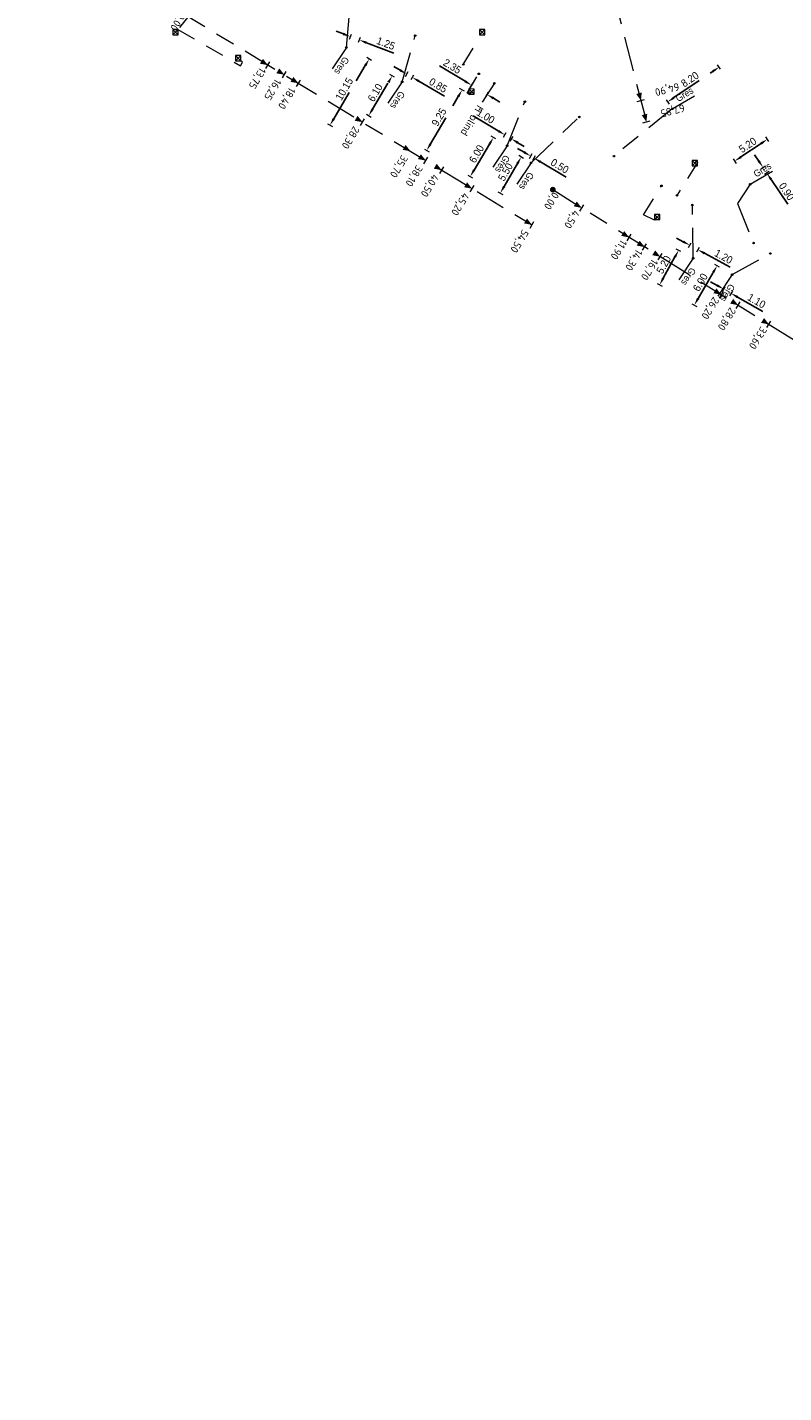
# Model space of a CAD drawing. Header units: inches. Extents: x 0 to 191500, y 0 to 342750.
# Tile 171 of 256: x 185000 to 185100, y 332410 to 332591. Entities that reach past the tile are written whole.
import ezdxf
from ezdxf import colors
from ezdxf.entities.mleader import LeaderData, LeaderLine
from ezdxf.math import Vec2, Vec3

# ---------------------------------------------------------------- set-up
doc = ezdxf.new("R2010")
doc.units = ezdxf.units.IN
doc.header["$MEASUREMENT"] = 0
doc.linetypes.add('RI-GWA_HUISAANSLUITING', pattern=[23, 4, -1.8, 2.6, -1.8, 4.6, -1.8, 4.6, -1.8])
doc.linetypes.add('RI-HWA_KOLKAANSLUITING', pattern=[4.3, 2.5, -1.8])
doc.layers.get('0').update_dxf_attribs({"lineweight": 20})
doc.layers.get('DefPoints').update_dxf_attribs({"lineweight": 20})
for name, color, linetype, lineweight in [('ECW', 150, 'Continuous', 20), ('N-WE-RI-GWA-MAATVOERING-T25', 30, 'RI-GWA_HUISAANSLUITING', 20), ('N-WE-RI-GWA_HUISAANSLUITING', 30, 'RI-GWA_HUISAANSLUITING', 20), ('N-WE-RI-GWA_HUISAANSLUITING_PVC_160-G', 30, 'RI-GWA_HUISAANSLUITING', 20), ('N-WE-RI-GWA_RIOOLPUT_ONTSTOPPINGSPUT-G', 30, 'Continuous', 20), ('N-WE-RI-HWA_KOLK-S', 150, 'Continuous', 20), ('N-WE-RI-HWA_KOLKAANSLUITING_PVC_160-G', 150, 'RI-HWA_KOLKAANSLUITING', 20), ('N-WE-RI-INLAAT', 7, 'Continuous', 20), ('Tekst algemeen', 7, 'Continuous', 20)]:
    doc.layers.add(name, color=color, linetype=linetype, lineweight=lineweight)
doc.styles.add('ISO', font='isocpeur.ttf', dxfattribs={"height": 2.5})
doc.styles.add('ROMANS', font='arial.ttf', dxfattribs={"width": 0.9})
doc.dimstyles.new('1_500', dxfattribs={"dimtxt": 1, "dimasz": 1, "dimexe": 100, "dimexo": 0, "dimgap": 0.3, "dimtad": 1, "dimzin": 0, "dimdsep": 46, "dimtxsty": 'ROMANS', "dimblk": 'mpijl', "dimcen": 0, "dimse1": 1, "dimse2": 1, "dimadec": 0, "dimazin": 0, "dimtfac": 0.008, "dimtofl": 0, "dimtmove": 0, "dimatfit": 3, "dimfxl": 100, "dimtolj": 1, "dimtzin": 0, "dimarcsym": 0})
picture_1 = doc.add_image_def('image1.ecw', size_in_pixel=(220000, 285000))

# ---------------------------------------------------------------- blocks, each defined once
blk = doc.blocks.new('mpijl')
blk.add_line((0, -0.35), (0, 0.37))
blk.add_solid([(-1, 0.17), (-1, -0.17), (0, 0)])
blk = doc.blocks.new('*D4451')
at = {"layer": 'DefPoints', "color": 0, "transparency": 16777216}
for p in [(185043.92, 332588.94), (185042.21, 332587.95), (185043.38, 332587.51)]:
    blk.add_point(p, dxfattribs=at)
at = {"layer": 'N-WE-RI-GWA-MAATVOERING-T25', "color": 0, "lineweight": -2, "transparency": 16777216}
for p, q in [((185041.82, 332589.74), (185040.89, 332590.09)), ((185044.86, 332588.58), (185048.47, 332587.21))]:
    blk.add_line(p, q, dxfattribs=at)
for p, rotation in [((185042.76, 332589.38), 339.2068634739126), ((185043.92, 332588.94), 159.2068634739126)]:
    blk.add_blockref('mpijl', p, dxfattribs=dict(at, rotation=rotation))
at = {"layer": 'N-WE-RI-GWA-MAATVOERING-T25', "color": 0, "transparency": 16777216, "insert": (185047.42, 332588.48), "char_height": 1, "attachment_point": 5, "rotation": 339.2069, "style": 'ROMANS'}
blk.add_mtext('\\A1;1.25', dxfattribs=at)
blk = doc.blocks.new('*D4452')
at = {"layer": 'DefPoints', "color": 0, "transparency": 16777216}
for p in [(185043.38, 332587.51), (185045.22, 332586.42), (185038.21, 332578.78)]:
    blk.add_point(p, dxfattribs=at)
at = {"layer": 'N-WE-RI-GWA-MAATVOERING-T25', "color": 0, "lineweight": -2, "transparency": 16777216}
blk.add_line((185040.56, 332578.55), (185044.71, 332585.56), dxfattribs=at)
for p, rotation in [((185045.22, 332586.42), 59.38225884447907), ((185040.05, 332577.69), 239.3822588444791)]:
    blk.add_blockref('mpijl', p, dxfattribs=dict(at, rotation=rotation))
at = {"layer": 'N-WE-RI-GWA-MAATVOERING-T25', "color": 0, "transparency": 16777216, "insert": (185041.94, 332582.47), "char_height": 1, "attachment_point": 5, "rotation": 59.3823, "style": 'ROMANS'}
blk.add_mtext('\\A1;10.15', dxfattribs=at)
blk = doc.blocks.new('*D4453')
at = {"layer": 'DefPoints', "color": 0, "transparency": 16777216}
for p in [(185048.27, 332584.2), (185050.31, 332582.98), (185047.2, 332577.74)]:
    blk.add_point(p, dxfattribs=at)
at = {"layer": 'N-WE-RI-GWA-MAATVOERING-T25', "color": 0, "lineweight": -2, "transparency": 16777216}
blk.add_line((185045.67, 332579.81), (185047.76, 332583.34), dxfattribs=at)
for p, rotation in [((185048.27, 332584.2), 59.27251338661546), ((185045.16, 332578.95), 239.2725133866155)]:
    blk.add_blockref('mpijl', p, dxfattribs=dict(at, rotation=rotation))
at = {"layer": 'N-WE-RI-GWA-MAATVOERING-T25', "color": 0, "transparency": 16777216, "insert": (185046.02, 332581.99), "char_height": 1, "attachment_point": 5, "rotation": 59.2725, "style": 'ROMANS'}
blk.add_mtext('\\A1;6.10', dxfattribs=at)
blk = doc.blocks.new('*D4454')
at = {"layer": 'DefPoints', "color": 0, "transparency": 16777216}
for p in [(185049.58, 332583.41), (185050.91, 332584.01), (185050.31, 332582.98)]:
    blk.add_point(p, dxfattribs=at)
at = {"layer": 'N-WE-RI-GWA-MAATVOERING-T25', "color": 0, "lineweight": -2, "transparency": 16777216}
for p, q in [((185049.32, 332584.95), (185048.46, 332585.45)), ((185051.78, 332583.5), (185055.18, 332581.51))]:
    blk.add_line(p, q, dxfattribs=at)
for p, rotation in [((185050.18, 332584.44), 329.6090171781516), ((185050.91, 332584.01), 149.6090171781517)]:
    blk.add_blockref('mpijl', p, dxfattribs=dict(at, rotation=rotation))
at = {"layer": 'N-WE-RI-GWA-MAATVOERING-T25', "color": 0, "transparency": 16777216, "insert": (185054.32, 332582.95), "char_height": 1, "attachment_point": 5, "rotation": 329.609, "style": 'ROMANS'}
blk.add_mtext('\\A1;0.85', dxfattribs=at)
blk = doc.blocks.new('*D4455')
at = {"layer": 'DefPoints', "color": 0, "transparency": 16777216}
for p in [(185091.12, 332559.15), (185094.06, 332557.44), (185091.05, 332552.25)]:
    blk.add_point(p, dxfattribs=at)
at = {"layer": 'N-WE-RI-GWA-MAATVOERING-T25', "color": 0, "lineweight": -2, "transparency": 16777216}
blk.add_line((185088.61, 332554.82), (185090.62, 332558.28), dxfattribs=at)
for p, rotation in [((185091.12, 332559.15), 59.87187505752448), ((185088.11, 332553.96), 239.8718750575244)]:
    blk.add_blockref('mpijl', p, dxfattribs=dict(at, rotation=rotation))
at = {"layer": 'N-WE-RI-GWA-MAATVOERING-T25', "color": 0, "transparency": 16777216, "insert": (185088.91, 332556.96), "char_height": 1, "attachment_point": 5, "rotation": 59.8719, "style": 'ROMANS'}
blk.add_mtext('\\A1;6.00', dxfattribs=at)
blk = doc.blocks.new('*D4456')
at = {"layer": 'DefPoints', "color": 0, "transparency": 16777216}
for p in [(185093.11, 332557.99), (185094.06, 332557.44), (185092.96, 332555.51)]:
    blk.add_point(p, dxfattribs=at)
at = {"layer": 'N-WE-RI-GWA-MAATVOERING-T25', "color": 0, "lineweight": -2, "transparency": 16777216}
for p, q in [((185091.13, 332556.56), (185090.27, 332557.05)), ((185093.82, 332555.01), (185097.16, 332553.1))]:
    blk.add_line(p, q, dxfattribs=at)
for p, rotation in [((185092, 332556.06), 330.1684994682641), ((185092.96, 332555.51), 150.1684994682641)]:
    blk.add_blockref('mpijl', p, dxfattribs=dict(at, rotation=rotation))
at = {"layer": 'N-WE-RI-GWA-MAATVOERING-T25', "color": 0, "transparency": 16777216, "insert": (185096.33, 332554.51), "char_height": 1, "attachment_point": 5, "rotation": 330.1685, "style": 'ROMANS'}
blk.add_mtext('\\A1;1.10', dxfattribs=at)
blk = doc.blocks.new('*D4457')
at = {"layer": 'DefPoints', "color": 0, "transparency": 16777216}
for p in [(185091.38, 332585.36), (185092, 332584.45), (185085.21, 332579.85)]:
    blk.add_point(p, dxfattribs=at)
at = {"layer": 'N-WE-RI-GWA-MAATVOERING-T25', "color": 0, "lineweight": -2, "transparency": 16777216}
blk.add_line((185085.42, 332581.33), (185090.55, 332584.8), dxfattribs=at)
for p, rotation in [((185091.38, 332585.36), 34.10449631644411), ((185084.59, 332580.76), 214.1044963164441)]:
    blk.add_blockref('mpijl', p, dxfattribs=dict(at, rotation=rotation))
at = {"layer": 'N-WE-RI-GWA-MAATVOERING-T25', "color": 0, "transparency": 16777216, "insert": (185087.53, 332583.74), "char_height": 1, "attachment_point": 5, "rotation": 34.1045, "style": 'ROMANS'}
blk.add_mtext('\\A1;8.20', dxfattribs=at)
blk = doc.blocks.new('*D4458')
at = {"layer": 'DefPoints', "color": 0, "transparency": 16777216}
for p in [(185097.76, 332575.85), (185099.3, 332573.55), (185094.98, 332570.65)]:
    blk.add_point(p, dxfattribs=at)
at = {"layer": 'N-WE-RI-GWA-MAATVOERING-T25', "color": 0, "lineweight": -2, "transparency": 16777216}
blk.add_line((185094.27, 332573.5), (185096.93, 332575.29), dxfattribs=at)
for p, rotation in [((185097.76, 332575.85), 33.89534959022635), ((185093.44, 332572.95), 213.8953495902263)]:
    blk.add_blockref('mpijl', p, dxfattribs=dict(at, rotation=rotation))
at = {"layer": 'N-WE-RI-GWA-MAATVOERING-T25', "color": 0, "transparency": 16777216, "insert": (185095.15, 332575.07), "char_height": 1, "attachment_point": 5, "rotation": 33.8953, "style": 'ROMANS'}
blk.add_mtext('\\A1;5.20', dxfattribs=at)
blk = doc.blocks.new('*D4459')
at = {"layer": 'DefPoints', "color": 0, "transparency": 16777216}
for p in [(185094.98, 332570.65), (185097.68, 332571.38), (185095.48, 332569.9)]:
    blk.add_point(p, dxfattribs=at)
at = {"layer": 'N-WE-RI-GWA-MAATVOERING-T25', "color": 0, "lineweight": -2, "transparency": 16777216}
for p, q in [((185096.63, 332572.95), (185096.07, 332573.79)), ((185098.24, 332570.55), (185100.43, 332567.28))]:
    blk.add_line(p, q, dxfattribs=at)
for p, rotation in [((185097.18, 332572.12), 303.8101226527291), ((185097.68, 332571.38), 123.8101226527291)]:
    blk.add_blockref('mpijl', p, dxfattribs=dict(at, rotation=rotation))
at = {"layer": 'N-WE-RI-GWA-MAATVOERING-T25', "color": 0, "transparency": 16777216, "insert": (185100.29, 332568.95), "char_height": 1, "attachment_point": 5, "rotation": 303.8101, "style": 'ROMANS'}
blk.add_mtext('\\A1;0.90', dxfattribs=at)
blk = doc.blocks.new('*D4481')
at = {"layer": 'DefPoints', "color": 0, "transparency": 16777216}
for p in [(185086.04, 332561.18), (185086.91, 332560.7), (185084.4, 332556.15)]:
    blk.add_point(p, dxfattribs=at)
at = {"layer": 'N-WE-RI-GWA-MAATVOERING-T25', "color": 0, "lineweight": -2, "transparency": 16777216}
blk.add_line((185084.02, 332557.5), (185085.56, 332560.31), dxfattribs=at)
for p, rotation in [((185086.04, 332561.18), 61.14053016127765), ((185083.53, 332556.63), 241.1405301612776)]:
    blk.add_blockref('mpijl', p, dxfattribs=dict(at, rotation=rotation))
at = {"layer": 'N-WE-RI-GWA-MAATVOERING-T25', "color": 0, "transparency": 16777216, "insert": (185084.08, 332559.3), "char_height": 1, "attachment_point": 5, "rotation": 61.1405, "style": 'ROMANS'}
blk.add_mtext('\\A1;5.20', dxfattribs=at)
blk = doc.blocks.new('*D4482')
at = {"layer": 'DefPoints', "color": 0, "transparency": 16777216}
for p in [(185086.91, 332560.7), (185087.96, 332560.13), (185088.58, 332561.27)]:
    blk.add_point(p, dxfattribs=at)
at = {"layer": 'N-WE-RI-GWA-MAATVOERING-T25', "color": 0, "lineweight": -2, "transparency": 16777216}
for p, q in [((185086.65, 332562.32), (185085.77, 332562.8)), ((185089.46, 332560.8), (185092.85, 332558.96))]:
    blk.add_line(p, q, dxfattribs=at)
for p, rotation in [((185087.53, 332561.85), 331.5257963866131), ((185088.58, 332561.27), 151.5257963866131)]:
    blk.add_blockref('mpijl', p, dxfattribs=dict(at, rotation=rotation))
at = {"layer": 'N-WE-RI-GWA-MAATVOERING-T25', "color": 0, "transparency": 16777216, "insert": (185091.98, 332560.35), "char_height": 1, "attachment_point": 5, "rotation": 331.5258, "style": 'ROMANS'}
blk.add_mtext('\\A1;1.20', dxfattribs=at)
blk = doc.blocks.new('*D4487')
at = {"layer": 'DefPoints', "color": 0, "transparency": 16777216}
for p in [(185065.28, 332573.49), (185066.16, 332572.99), (185063.39, 332568.23)]:
    blk.add_point(p, dxfattribs=at)
at = {"layer": 'N-WE-RI-GWA-MAATVOERING-T25', "color": 0, "lineweight": -2, "transparency": 16777216}
blk.add_line((185063.02, 332569.6), (185064.78, 332572.63), dxfattribs=at)
for p, rotation in [((185065.28, 332573.49), 59.83795304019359), ((185062.52, 332568.74), 239.8379530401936)]:
    blk.add_blockref('mpijl', p, dxfattribs=dict(at, rotation=rotation))
at = {"layer": 'N-WE-RI-GWA-MAATVOERING-T25', "color": 0, "transparency": 16777216, "insert": (185063.2, 332571.52), "char_height": 1, "attachment_point": 5, "rotation": 59.838, "style": 'ROMANS'}
blk.add_mtext('\\A1;5.50', dxfattribs=at)
blk = doc.blocks.new('*D4488')
at = {"layer": 'DefPoints', "color": 0, "transparency": 16777216}
for p in [(185066.16, 332572.99), (185066.59, 332572.73), (185066.96, 332573.36)]:
    blk.add_point(p, dxfattribs=at)
at = {"layer": 'N-WE-RI-GWA-MAATVOERING-T25', "color": 0, "lineweight": -2, "transparency": 16777216}
for p, q in [((185065.67, 332574.12), (185064.81, 332574.63)), ((185067.82, 332572.86), (185071.21, 332570.86))]:
    blk.add_line(p, q, dxfattribs=at)
for p, rotation in [((185066.53, 332573.62), 329.5067505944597), ((185066.96, 332573.36), 149.5067505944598)]:
    blk.add_blockref('mpijl', p, dxfattribs=dict(at, rotation=rotation))
at = {"layer": 'N-WE-RI-GWA-MAATVOERING-T25', "color": 0, "transparency": 16777216, "insert": (185070.36, 332572.3), "char_height": 1, "attachment_point": 5, "rotation": 329.5068, "style": 'ROMANS'}
blk.add_mtext('\\A1;0.50', dxfattribs=at)
blk = doc.blocks.new('*D4489')
at = {"layer": 'DefPoints', "color": 0, "transparency": 16777216}
for p in [(185057.48, 332582.34), (185058.13, 332581.96), (185053.47, 332573.98)]:
    blk.add_point(p, dxfattribs=at)
at = {"layer": 'N-WE-RI-GWA-MAATVOERING-T25', "color": 0, "lineweight": -2, "transparency": 16777216}
blk.add_line((185053.32, 332575.22), (185056.97, 332581.48), dxfattribs=at)
for p, rotation in [((185057.48, 332582.34), 59.71743707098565), ((185052.81, 332574.36), 239.7174370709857)]:
    blk.add_blockref('mpijl', p, dxfattribs=dict(at, rotation=rotation))
at = {"layer": 'N-WE-RI-GWA-MAATVOERING-T25', "color": 0, "transparency": 16777216, "insert": (185054.45, 332578.76), "char_height": 1, "attachment_point": 5, "rotation": 59.7174, "style": 'ROMANS'}
blk.add_mtext('\\A1;9.25', dxfattribs=at)
blk = doc.blocks.new('*D4490')
at = {"layer": 'DefPoints', "color": 0, "transparency": 16777216}
for p in [(185058.13, 332581.96), (185058.74, 332582.97), (185060.15, 332580.75)]:
    blk.add_point(p, dxfattribs=at)
at = {"layer": 'N-WE-RI-GWA-MAATVOERING-T25', "color": 0, "lineweight": -2, "transparency": 16777216}
for p, q in [((185057.89, 332583.49), (185054.49, 332585.53)), ((185061.61, 332581.25), (185062.47, 332580.73))]:
    blk.add_line(p, q, dxfattribs=at)
for p, rotation in [((185058.74, 332582.97), 328.971988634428), ((185060.76, 332581.76), 148.971988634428)]:
    blk.add_blockref('mpijl', p, dxfattribs=dict(at, rotation=rotation))
at = {"layer": 'N-WE-RI-GWA-MAATVOERING-T25', "color": 0, "transparency": 16777216, "insert": (185056.18, 332585.46), "char_height": 1, "attachment_point": 5, "rotation": 328.972, "style": 'ROMANS'}
blk.add_mtext('\\A1;2.35', dxfattribs=at)
blk = doc.blocks.new('*D4491')
at = {"layer": 'DefPoints', "color": 0, "transparency": 16777216}
for p in [(185061.62, 332576.07), (185062.57, 332575.5), (185059.5, 332570.35)]:
    blk.add_point(p, dxfattribs=at)
at = {"layer": 'N-WE-RI-GWA-MAATVOERING-T25', "color": 0, "lineweight": -2, "transparency": 16777216}
blk.add_line((185059.06, 332571.78), (185061.11, 332575.21), dxfattribs=at)
for p, rotation in [((185061.62, 332576.07), 59.19564622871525), ((185058.55, 332570.92), 239.1956462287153)]:
    blk.add_blockref('mpijl', p, dxfattribs=dict(at, rotation=rotation))
at = {"layer": 'N-WE-RI-GWA-MAATVOERING-T25', "color": 0, "transparency": 16777216, "insert": (185059.39, 332573.91), "char_height": 1, "attachment_point": 5, "rotation": 59.1956, "style": 'ROMANS'}
blk.add_mtext('\\A1;6.00', dxfattribs=at)
blk = doc.blocks.new('*D4492')
at = {"layer": 'DefPoints', "color": 0, "transparency": 16777216}
for p in [(185063.12, 332576.42), (185062.57, 332575.5), (185063.43, 332574.99)]:
    blk.add_point(p, dxfattribs=at)
at = {"layer": 'N-WE-RI-GWA-MAATVOERING-T25', "color": 0, "lineweight": -2, "transparency": 16777216}
for p, q in [((185062.26, 332576.93), (185058.96, 332578.92)), ((185064.83, 332575.38), (185065.69, 332574.87))]:
    blk.add_line(p, q, dxfattribs=at)
for p, rotation in [((185063.12, 332576.42), 328.9719886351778), ((185063.98, 332575.9), 148.9719886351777)]:
    blk.add_blockref('mpijl', p, dxfattribs=dict(at, rotation=rotation))
at = {"layer": 'N-WE-RI-GWA-MAATVOERING-T25', "color": 0, "transparency": 16777216, "insert": (185060.6, 332578.88), "char_height": 1, "attachment_point": 5, "rotation": 328.972, "style": 'ROMANS'}
blk.add_mtext('\\A1;1.00', dxfattribs=at)
blk = doc.blocks.new('A$C2C270354')
h = blk.add_hatch(color=256)
h.dxf.hatch_style = 1
edge = h.paths.add_edge_path()
edge.add_arc((0, 0), 0.1, 0, 360)
blk.add_circle((0, 0), 0.1)

msp = doc.modelspace()

# ---------------------------------------------------------------- linework, layer by layer
at = {"layer": 'N-WE-RI-GWA-MAATVOERING-T25'}
for p, q in [((185064.84258, 332643.72158), (185081.80858, 332578.08458)), ((185020.13332, 332592.77439), (185066.70168, 332564.5449)), ((185031.61143, 332585.18487), (185032.13011, 332586.03984)), ((185033.77018, 332583.9231), (185034.28886, 332584.77807)), ((185035.63421, 332582.79314), (185036.15289, 332583.64811)), ((185080.5845, 332580.82228), (185081.55277, 332581.07221)), ((185044.10013, 332577.66114), (185044.61881, 332578.51611)), ((185081.30881, 332578.02013), (185082.27707, 332578.27005)), ((185052.44715, 332572.60123), (185052.96583, 332573.4562)), ((185054.53288, 332571.33687), (185055.05156, 332572.19184)), ((185058.54496, 332568.88875), (185059.06363, 332569.74372)), ((185069.45619, 332569.19117), (185127.41302, 332533.08915)), ((185072.99173, 332566.35568), (185073.52024, 332567.2046)), ((185066.44234, 332564.11742), (185066.96102, 332564.97239)), ((185079.25813, 332562.45736), (185079.78665, 332563.30628)), ((185081.29598, 332561.18962), (185081.8245, 332562.03854)), ((185083.35079, 332559.91132), (185083.87931, 332560.76025)), ((185091.41728, 332554.89318), (185091.9458, 332555.7421)), ((185093.62495, 332553.51979), (185094.15347, 332554.36871)), ((185097.70065, 332550.9843), (185098.22917, 332551.83323))]:
    msp.add_line(p, q, dxfattribs=at)
for points in [[(185031.87077, 332585.61236, 0, 0.75, 0), (185031.0158, 332586.13103, 0.75, 0.75, 0)], [(185034.02952, 332584.35059, 0, 0.75, 0), (185033.17455, 332584.86927, 0.75, 0.75, 0)], [(185035.89355, 332583.22062, 0, 0.75, 0), (185035.03858, 332583.7393, 0.75, 0.75, 0)], [(185081.06863, 332580.94725, 0, 0.75, 0), (185080.81871, 332581.91551, 0.75, 0.75, 0)], [(185044.35947, 332578.08863, 0, 0.75, 0), (185043.5045, 332578.60731, 0.75, 0.75, 0)], [(185081.79294, 332578.14509, 0, 0.75, 0), (185081.54302, 332579.11336, 0.75, 0.75, 0)], [(185050.68766, 332574.25252, 0, 0.75, 0), (185049.83269, 332574.77119, 0.75, 0.75, 0)], [(185052.70649, 332573.02871, 0, 0.75, 0), (185051.85152, 332573.54739, 0.75, 0.75, 0)], [(185054.79222, 332571.76435, 0, 0.75, 0), (185053.93725, 332572.28303, 0.75, 0.75, 0)], [(185058.80429, 332569.31624, 0, 0.75, 0), (185057.94932, 332569.83492, 0.75, 0.75, 0)], [(185073.25598, 332566.78014, 0, 0.75, 0), (185072.40706, 332567.30866, 0.75, 0.75, 0)], [(185066.70168, 332564.5449, 0, 0.75, 0), (185065.84671, 332565.06358, 0.75, 0.75, 0)], [(185079.52239, 332562.88182, 0, 0.75, 0), (185078.67346, 332563.41034, 0.75, 0.75, 0)], [(185081.56024, 332561.61408, 0, 0.75, 0), (185080.71131, 332562.1426, 0.75, 0.75, 0)], [(185083.61505, 332560.33578, 0, 0.75, 0), (185082.76613, 332560.8643, 0.75, 0.75, 0)], [(185091.68154, 332555.31764, 0, 0.75, 0), (185090.83262, 332555.84615, 0.75, 0.75, 0)], [(185093.88921, 332553.94425, 0, 0.75, 0), (185093.04029, 332554.47277, 0.75, 0.75, 0)], [(185097.96491, 332551.40877, 0, 0.75, 0), (185097.11598, 332551.93728, 0.75, 0.75, 0)]]:
    msp.add_lwpolyline(points, format="xyseb", dxfattribs=at)
at = {"layer": 'N-WE-RI-GWA-MAATVOERING-T25', "const_width": 0.375}
msp.add_lwpolyline([(185069.29184, 332569.10093, 1), (185069.62055, 332569.28141, 1)], format="xyb", close=True, dxfattribs=at)
at = {"layer": 'N-WE-RI-GWA_HUISAANSLUITING'}
for p, q in [((185042.21389, 332587.95468), (185040.33127, 332585.12123)), ((185049.57962, 332583.41462), (185047.697, 332580.58118)), ((185085.21027, 332579.85223), (185088.14362, 332581.57504)), ((185063.42656, 332574.98707), (185061.54394, 332572.15363)), ((185066.5873, 332572.73162), (185064.70468, 332569.89818)), ((185095.4845, 332569.90228), (185098.41786, 332571.62509)), ((185087.96469, 332560.13208), (185086.08206, 332557.29863)), ((185093.10737, 332557.98663), (185091.22475, 332555.15318))]:
    msp.add_line(p, q, dxfattribs=at)
at = {"layer": 'N-WE-RI-GWA_HUISAANSLUITING_PVC_160-G'}
for p, q in [((185042.21389, 332587.95468), (185042.84023, 332594.68011)), ((185049.57962, 332583.41462), (185051.2912, 332589.52345)), ((185061.73751, 332583.22246), (185060.14624, 332580.75035)), ((185063.42656, 332574.98707), (185065.75807, 332580.78744)), ((185085.21027, 332579.85223), (185077.50297, 332573.60698)), ((185066.5873, 332572.73162), (185072.95769, 332578.78616)), ((185095.4845, 332569.90228), (185093.82807, 332567.34372)), ((185087.96469, 332560.13208), (185087.86204, 332567.16263)), ((185093.82807, 332567.34372), (185095.92852, 332562.14448)), ((185093.10737, 332557.98663), (185098.13619, 332560.77109))]:
    msp.add_line(p, q, dxfattribs=at)
at = {"layer": 'N-WE-RI-GWA_RIOOLPUT_ONTSTOPPINGSPUT-G'}
for p, q in [((185042.30402, 332587.998), (185042.12376, 332587.91135)), ((185042.17056, 332588.0448), (185042.25722, 332587.86455)), ((185049.66975, 332583.45795), (185049.4895, 332583.37129)), ((185049.5363, 332583.50474), (185049.62295, 332583.32449)), ((185085.30039, 332579.89556), (185085.12014, 332579.8089)), ((185085.16694, 332579.94235), (185085.25359, 332579.7621)), ((185063.51669, 332575.0304), (185063.33644, 332574.94374)), ((185063.38324, 332575.07719), (185063.46989, 332574.89694)), ((185066.67743, 332572.77495), (185066.49718, 332572.6883)), ((185066.54398, 332572.82175), (185066.63063, 332572.6415)), ((185095.57462, 332569.94561), (185095.39437, 332569.85895)), ((185095.44117, 332569.9924), (185095.52783, 332569.81215)), ((185088.05481, 332560.1754), (185087.87456, 332560.08875)), ((185087.92136, 332560.2222), (185088.00801, 332560.04195)), ((185093.1975, 332558.02995), (185093.01724, 332557.9433)), ((185093.06404, 332558.07675), (185093.1507, 332557.8965))]:
    msp.add_line(p, q, dxfattribs=at)
for centre in [(185042.21389, 332587.95468), (185049.57962, 332583.41462), (185085.21027, 332579.85223), (185063.42656, 332574.98707), (185066.5873, 332572.73162), (185095.4845, 332569.90228), (185087.96469, 332560.13208), (185093.10737, 332557.98663)]:
    msp.add_circle(centre, 0.1, dxfattribs=at)
at = {"layer": 'N-WE-RI-HWA_KOLK-S'}
for p, q in [((185019.34508, 332590.31444), (185019.34359, 332589.61799)), ((185019.34359, 332589.61799), (185020.04154, 332590.31295)), ((185019.34359, 332589.61799), (185020.04004, 332589.61649)), ((185019.34508, 332590.31444), (185020.04004, 332589.61649)), ((185020.04154, 332590.31295), (185019.34508, 332590.31444)), ((185020.04004, 332589.61649), (185020.04154, 332590.31295)), ((185059.78915, 332590.32961), (185059.78766, 332589.63315)), ((185059.78766, 332589.63315), (185060.48561, 332590.32811)), ((185059.78766, 332589.63315), (185060.48411, 332589.63166)), ((185059.78915, 332590.32961), (185060.48411, 332589.63166)), ((185060.48561, 332590.32811), (185059.78915, 332590.32961)), ((185060.48411, 332589.63166), (185060.48561, 332590.32811)), ((185027.60784, 332586.87916), (185027.60635, 332586.18271)), ((185027.60635, 332586.18271), (185028.30429, 332586.87766)), ((185027.60784, 332586.87916), (185028.3028, 332586.18121)), ((185028.30429, 332586.87766), (185027.60784, 332586.87916)), ((185028.3028, 332586.18121), (185028.30429, 332586.87766)), ((185027.60635, 332586.18271), (185028.3028, 332586.18121)), ((185058.38552, 332582.47097), (185058.38403, 332581.77452)), ((185058.38403, 332581.77452), (185059.08197, 332582.46948)), ((185058.38403, 332581.77452), (185059.08048, 332581.77303)), ((185058.38552, 332582.47097), (185059.08048, 332581.77303)), ((185059.08197, 332582.46948), (185058.38552, 332582.47097)), ((185059.08048, 332581.77303), (185059.08197, 332582.46948)), ((185087.81852, 332573.05197), (185087.81703, 332572.35552)), ((185087.81703, 332572.35552), (185088.51497, 332573.05048)), ((185087.81852, 332573.05197), (185088.51348, 332572.35403)), ((185088.51497, 332573.05048), (185087.81852, 332573.05197)), ((185088.51348, 332572.35403), (185088.51497, 332573.05048)), ((185087.81703, 332572.35552), (185088.51348, 332572.35403)), ((185082.86352, 332565.93397), (185082.86203, 332565.23752)), ((185082.86203, 332565.23752), (185083.55997, 332565.93248)), ((185082.86203, 332565.23752), (185083.55848, 332565.23603)), ((185082.86352, 332565.93397), (185083.55848, 332565.23603)), ((185083.55997, 332565.93248), (185082.86352, 332565.93397)), ((185083.55848, 332565.23603), (185083.55997, 332565.93248))]:
    msp.add_line(p, q, dxfattribs=at)
at = {"layer": 'N-WE-RI-HWA_KOLKAANSLUITING_PVC_160-G'}
for p, q in [((185021.78055, 332592.55071), (185019.69256, 332589.96547)), ((185019.97531, 332590.31555), (185028.2668, 332585.54654)), ((185057.63434, 332585.71201), (185059.75228, 332589.20584)), ((185028.51009, 332586.01859), (185027.95532, 332586.53019)), ((185028.2668, 332585.54654), (185028.51009, 332586.01859)), ((185058.14154, 332581.91925), (185059.68656, 332584.46796)), ((185058.48136, 332581.69205), (185058.14154, 332581.91925)), ((185058.733, 332582.122), (185058.48136, 332581.69205)), ((185088.53794, 332572.79263), (185085.82419, 332568.43037)), ((185088.166, 332572.68557), (185088.41118, 332572.93908)), ((185088.41118, 332572.93908), (185088.53794, 332572.79263)), ((185081.39059, 332565.84704), (185083.78634, 332569.69811)), ((185082.85562, 332565.14563), (185081.39059, 332565.84704)), ((185083.211, 332565.585), (185082.85562, 332565.14563))]:
    msp.add_line(p, q, dxfattribs=at)

# ---------------------------------------------------------------- block references
at = {"layer": 'N-WE-RI-INLAAT', "rotation": 0.06357443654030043}
for p in [(185051.2912, 332589.52345), (185057.63434, 332585.71201), (185059.68656, 332584.46796), (185061.73751, 332583.22246), (185065.75807, 332580.78744), (185072.95769, 332578.78616), (185077.50297, 332573.60698), (185083.78634, 332569.69811), (185085.82419, 332568.43037), (185087.86204, 332567.16263), (185095.92852, 332562.14448), (185098.13619, 332560.77109)]:
    msp.add_blockref('A$C2C270354', p, dxfattribs=at)

# ---------------------------------------------------------------- texts
at = {"layer": 'N-WE-RI-GWA-MAATVOERING-T25', "style": 'ISO'}
for s, rotation, p in [(' 0,00', 238.7928677, (185020.49103, 332593.11178)), ('13,75', 238.7928677, (185030.81988, 332585.41555)), ('16,25', 238.7928677, (185032.85382, 332583.9199)), ('64,90', 194.5096171, (185085.97404, 332583.29097)), ('18,40', 238.7928677, (185034.71785, 332582.78993)), ('67,85', 194.5096171, (185086.69835, 332580.48881)), ('28,30', 238.7928677, (185043.18377, 332577.65794)), ('35,70', 238.7928677, (185049.53597, 332573.8614)), ('38,10', 238.7928677, (185051.49778, 332572.54361)), ('40,50', 238.7928677, (185053.61652, 332571.33366)), (' 0,00', 238.1312227, (185069.81777, 332569.52441)), ('45,20', 238.7928677, (185057.62859, 332568.88555)), ('4,50', 238.1312227, (185072.20289, 332566.59549)), ('54,50', 238.7928677, (185065.46824, 332564.01902)), ('11,90', 238.1312227, (185078.46929, 332562.69717)), ('14,30', 238.1312227, (185080.50714, 332561.42943)), ('16,70', 238.1312227, (185082.56196, 332560.15113)), ('26,20', 238.1312227, (185090.62844, 332555.13298)), ('28,80', 238.1312227, (185092.83611, 332553.7596)), ('33,60', 238.1312227, (185096.91181, 332551.22411))]:
    msp.add_text(s, height=1, rotation=rotation, dxfattribs=at).set_placement(p)
at = {"layer": 'Tekst algemeen', "style": 'ISO'}
msp.add_text('H blind', height=1, rotation=238.6178804, dxfattribs=at).set_placement((185059.52438, 332580.43995))
at = {"layer": 'Tekst algemeen', "char_height": 0.9, "attachment_point": 9, "style": 'ROMANS'}
for insert, rotation in [((185040.56014, 332584.75197), 237.6852123), ((185047.92587, 332580.21192), 237.6852123), ((185088.09958, 332582.00723), 31.7128838), ((185061.77281, 332571.78437), 237.6852123), ((185098.37381, 332572.05728), 31.7128838), ((185064.93355, 332569.52892), 237.6852123), ((185086.31093, 332556.92938), 237.6852123), ((185091.45362, 332554.78393), 237.6852123)]:
    msp.add_mtext('\\A1;Gres', dxfattribs=dict(at, insert=insert, rotation=rotation))

# ---------------------------------------------------------------- dimensions: what is measured, and where the dimension line sits
at = {"layer": 'N-WE-RI-GWA-MAATVOERING-T25'}
for p1, p2, distance, picture, middle in [((185042.21389, 332587.95468), (185043.38248, 332587.51093), 1.52609, '*D4451', (185047.41849, 332588.4778)), ((185038.213, 332578.776), (185043.38248, 332587.51093), -2.1401, '*D4452', (185041.94191, 332582.46633)), ((185049.57962, 332583.41462), (185050.31283, 332582.9846), 1.18915, '*D4454', (185054.31964, 332582.95293)), ((185060.14624, 332580.75035), (185058.1327, 332581.96155), -1.18248, '*D4490', (185056.17819, 332585.46348)), ((185085.21027, 332579.85223), (185092, 332584.45), 1.10232, '*D4457', (185087.53257, 332583.73502)), ((185047.196, 332577.741), (185050.31283, 332582.9846), 2.37162, '*D4453', (185046.01898, 332581.98876)), ((185053.469, 332573.975), (185058.1327, 332581.96155), 0.75933, '*D4489', (185054.44516, 332578.75992)), ((185063.42656, 332574.98707), (185062.56965, 332575.50253), -1.06523, '*D4492', (185060.60161, 332578.87537)), ((185059.497, 332570.349), (185062.56965, 332575.50253), 1.1078, '*D4491', (185059.3856, 332573.90818)), ((185094.9837, 332570.65008), (185099.3, 332573.55), 2.76524, '*D4458', (185095.1477, 332575.06817)), ((185066.15646, 332572.98534), (185066.5873, 332572.73162), 0.73301, '*D4488', (185070.35836, 332572.30224)), ((185063.393, 332568.23), (185066.15646, 332572.98534), 1.00847, '*D4487', (185063.20197, 332571.52165)), ((185094.9837, 332570.65008), (185095.4845, 332569.90228), 2.64831, '*D4459', (185100.28782, 332568.94597)), ((185086.90985, 332560.70419), (185087.96469, 332560.13208), 1.29977, '*D4482', (185091.9815, 332560.35422)), ((185084.4, 332556.15), (185086.90985, 332560.70419), 0.98822, '*D4481', (185084.07953, 332559.2953)), ((185091.05, 332552.25), (185094.06161, 332557.43943), 3.40001, '*D4455', (185088.91405, 332556.95816)), ((185093.10737, 332557.98663), (185094.06161, 332557.43943), -2.22292, '*D4456', (185096.3302, 332554.51046))]:
    dim = msp.add_aligned_dim(p1=p1, p2=p2, distance=distance, dimstyle='1_500', dxfattribs=at)
    dim.commit()
    dim.dimension.update_dxf_attribs({"geometry": picture, "text_midpoint": middle})

# ---------------------------------------------------------------- pictures from other files: only their frames are drawn
at = {"layer": 'ECW'}
image = msp.add_image(picture_1, insert=(180500, 328500), size_in_units=(11000, 14250), dxfattribs=at)
image.dxf.flags = 7

# ---------------------------------------------------------------- leaders
at = {"layer": 'Tekst algemeen'}
ml = msp.add_multileader_mtext('Standard', dxfattribs=at)
ml.set_content('Grindkoffer', color=256)
ml.set_leader_properties()
ml.build(insert=Vec2(0, 0))
ml.multileader.update_dxf_attribs({"text_right_attachment_type": 6, "dogleg_length": 0.2, "arrow_head_size": 5})
ctx = ml.context
ctx.base_point, ctx.char_height, ctx.arrow_head_size, ctx.landing_gap_size, ctx.plane_origin, ctx.plane_x_axis, ctx.plane_y_axis = Vec3(185789.34017, 332982.33236), 0.5, 5, 0.2, Vec3(185787.00548, 332984.05412), Vec3(0.995206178, 0.097799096), Vec3(-0.097799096, 0.995206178)
ctx.right_attachment = 6
notes = []
notes.append((ctx, [(0, (0, 0, 0), (0, 0), (1, 0), 1, [])]))
ctx.mtext.insert, ctx.mtext.text_direction, ctx.mtext.rotation, ctx.mtext.flow_direction = Vec3(185789.51476, 332982.60072), Vec3(0.995206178, 0.097799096), 0.097955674, 5
for ctx, leaders in notes:
    for number, flags, end, landing, length, lines in leaders:
        leader = LeaderData()
        leader.index, (leader.has_last_leader_line, leader.has_dogleg_vector, leader.attachment_direction) = number, flags
        leader.last_leader_point, leader.dogleg_vector, leader.dogleg_length = Vec3(end), Vec3(landing), length
        for number, points, colour, breaks in lines:
            line = LeaderLine()
            line.index, line.vertices, line.color, line.breaks = number, Vec3.list(points), colors.encode_raw_color(colour), breaks
            leader.lines.append(line)
        ctx.leaders.append(leader)

doc.saveas('drawing.dxf')
